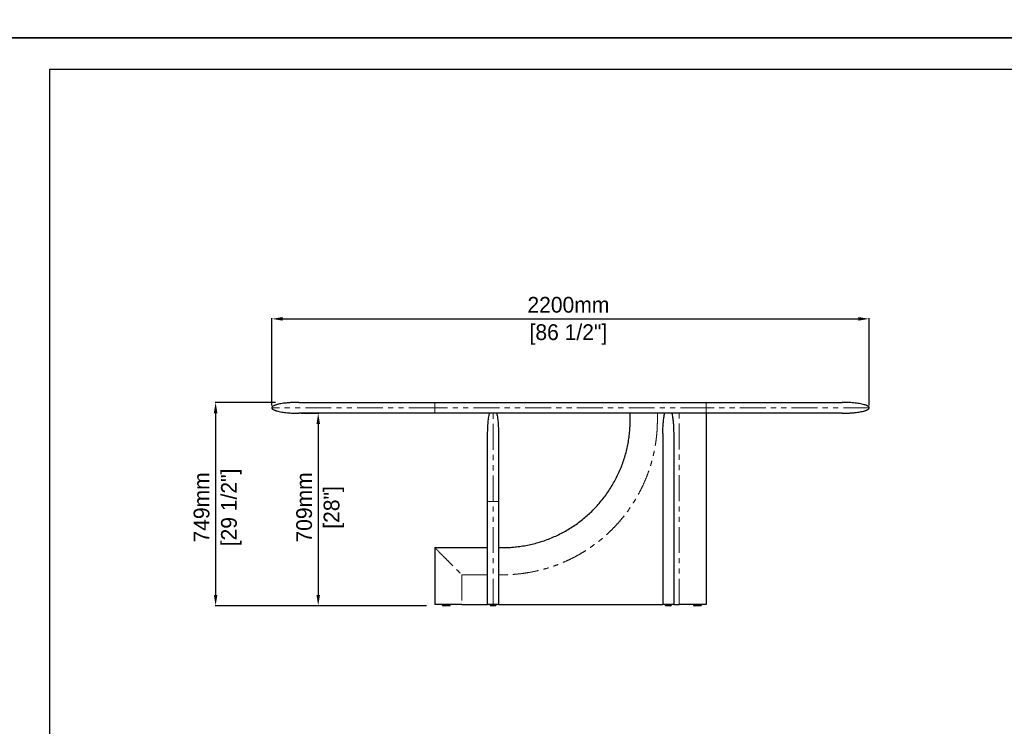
# Model space of a CAD drawing. Header units: millimetres. Extents: x -590 to 14136, y -480 to 15138.
# Tile 19 of 27: x 6885 to 10510, y 7396 to 9999. Entities that reach past the tile are written whole.
import ezdxf

# ---------------------------------------------------------------- set-up
doc = ezdxf.new("R2010")
doc.units = ezdxf.units.MM
doc.header["$LTSCALE"] = 15
doc.header["$PDSIZE"] = -1
doc.linetypes.add('SLD-Phantom', pattern=[12.7, 6.35, -1.27, 1.27, -1.27, 1.27, -1.27])
doc.linetypes.add('SLD-Solid', pattern=[0])
doc.layers.add('QUOTE', color=8, linetype='Continuous')
doc.styles.get("Standard").update_dxf_attribs({"font": 'GOTHIC.TTF'})
doc.dimstyles.new('Prodotti USA', dxfattribs={"dimtxt": 58, "dimasz": 40, "dimexe": 2, "dimexo": 8, "dimgap": 20, "dimtad": 1, "dimzin": 12, "dimtxsty": 'Standard', "dimcen": 2.5, "dimclrd": 252, "dimclre": 252, "dimclrt": 252, "dimadec": 0, "dimazin": 3, "dimtfac": 1, "dimtmove": 0, "dimatfit": 3, "dimfxl": 1, "dimarcsym": 0})

# ---------------------------------------------------------------- blocks, each defined once
blk = doc.blocks.new('*D53')
at = {"layer": 'Defpoints', "color": 0, "transparency": 16777216}
for p in [(10012.7, 8896.6), (7812.7, 8569), (10012.7, 8569)]:
    blk.add_point(p, dxfattribs=at)
at = {"layer": 'QUOTE', "color": 252, "lineweight": -2, "transparency": 16777216}
for p, q in [((7812.7, 8577), (7812.7, 8898.6)), ((7852.7, 8896.6), (9972.7, 8896.6)), ((10012.7, 8577), (10012.7, 8898.6))]:
    blk.add_line(p, q, dxfattribs=at)
at = {"layer": 'QUOTE', "color": 252, "transparency": 16777216}
for points in [[(7852.7, 8903.2), (7852.7, 8889.9), (7812.7, 8896.6)], [(9972.7, 8903.2), (9972.7, 8889.9), (10012.7, 8896.6)]]:
    blk.add_solid(points, dxfattribs=at)
at = {"layer": 'QUOTE', "color": 252, "lineweight": 5, "transparency": 16777216, "char_height": 58, "attachment_point": 2}
for s, insert in [('2200mm', (8905, 8977.5)), ('[86 1/2"]', (8905, 8876.6))]:
    blk.add_mtext(s, dxfattribs=dict(at, insert=insert))
blk = doc.blocks.new('*D54')
at = {"layer": 'Defpoints', "color": 0, "transparency": 16777216}
for p in [(7912.7, 8549), (7983.8, 7840), (8218.1, 7840)]:
    blk.add_point(p, dxfattribs=at)
at = {"layer": 'QUOTE', "color": 252, "lineweight": -2, "transparency": 16777216}
for p, q in [((7920.7, 8549), (7985.8, 8549)), ((7983.8, 8509), (7983.8, 7880)), ((8210.1, 7840), (7981.8, 7840))]:
    blk.add_line(p, q, dxfattribs=at)
at = {"layer": 'QUOTE', "color": 252, "transparency": 16777216}
for points in [[(7977.1, 8509), (7990.4, 8509), (7983.8, 8549)], [(7977.1, 7880), (7990.4, 7880), (7983.8, 7840)]]:
    blk.add_solid(points, dxfattribs=at)
at = {"layer": 'QUOTE', "color": 252, "lineweight": 5, "transparency": 16777216, "char_height": 58, "attachment_point": 2, "rotation": 90}
for s, insert in [('709mm', (7902.8, 8201.9)), ('[28"]', (8003.8, 8201.9))]:
    blk.add_mtext(s, dxfattribs=dict(at, insert=insert))
blk = doc.blocks.new('*D55')
at = {"layer": 'Defpoints', "color": 0, "transparency": 16777216}
for p in [(7834.6, 8589), (7605.9, 7840), (8390.7, 7840)]:
    blk.add_point(p, dxfattribs=at)
at = {"layer": 'QUOTE', "color": 252, "lineweight": -2, "transparency": 16777216}
for p, q in [((7826.6, 8589), (7603.9, 8589)), ((7605.9, 8549), (7605.9, 7880)), ((8382.7, 7840), (7603.9, 7840))]:
    blk.add_line(p, q, dxfattribs=at)
at = {"layer": 'QUOTE', "color": 252, "transparency": 16777216}
for points in [[(7599.3, 8549), (7612.6, 8549), (7605.9, 8589)], [(7599.3, 7880), (7612.6, 7880), (7605.9, 7840)]]:
    blk.add_solid(points, dxfattribs=at)
at = {"layer": 'QUOTE', "color": 252, "lineweight": 5, "transparency": 16777216, "char_height": 58, "attachment_point": 2, "rotation": 90}
for s, insert in [('[29 1/2"]', (7625.9, 8201.9)), ('749mm', (7525, 8201.9))]:
    blk.add_mtext(s, dxfattribs=dict(at, insert=insert))

msp = doc.modelspace()

# ---------------------------------------------------------------- linework, layer by layer
at = {"color": 7, "linetype": 'SLD-Solid', "lineweight": 25}
for p, q in [((8412.653, 8588.962), (9412.653, 8588.962)), ((9412.653, 8548.962), (8412.653, 8548.962)), ((9132.653, 8523.962), (9132.653, 8548.962)), ((9412.653, 8548.962), (9412.653, 7843.962)), ((9252.653, 8473.962), (9252.653, 7843.962)), ((9292.653, 8473.962), (9292.653, 7843.962)), ((8607.653, 7843.962), (8607.653, 8223.962)), ((8647.653, 8223.962), (8647.653, 7843.962)), ((8412.653, 8053.962), (8412.653, 7843.962)), ((8412.653, 8053.962), (8607.653, 8053.962)), ((8647.653, 8053.962), (8662.653, 8053.962)), ((8512.653, 7843.962), (8412.653, 7843.962)), ((8440.153, 7843.962), (8440.153, 7842.962)), ((8470.153, 7842.962), (8470.153, 7843.962)), ((8512.653, 7843.962), (8607.653, 7843.962)), ((8616.153, 7843.962), (8616.153, 7842.962)), ((8639.153, 7842.962), (8639.153, 7843.962)), ((8647.653, 7843.962), (9252.653, 7843.962)), ((9292.653, 7843.962), (9252.653, 7843.962)), ((9261.153, 7843.962), (9261.153, 7842.962)), ((9284.153, 7842.962), (9284.153, 7843.962)), ((9292.653, 7843.962), (9312.653, 7843.962)), ((9365.153, 7843.962), (9365.153, 7842.962)), ((9395.153, 7842.962), (9395.153, 7843.962))]:
    msp.add_line(p, q, dxfattribs=at)
at = {"color": 8, "linetype": 'SLD-Phantom', "lineweight": 18}
for p, q in [((9412.653, 8568.962), (8412.653, 8568.962)), ((9232.653, 8548.962), (9232.653, 8523.962)), ((9312.653, 7843.962), (9312.653, 8548.962)), ((8627.653, 7843.962), (8627.653, 8223.962)), ((8607.653, 7953.962), (8512.653, 7953.962)), ((8512.653, 7953.962), (8512.653, 7843.962)), ((8662.653, 7953.962), (8647.653, 7953.962))]:
    msp.add_line(p, q, dxfattribs=at)
msp.add_lwpolyline([(6996.074, 9816.951), (13910.585, 9816.951), (13910.585, 4859.754), (6996.074, 4859.754)], close=True)
at = {"color": 7, "linetype": 'SLD-Solid', "lineweight": 25}
for centre, start, end in [((8443.153, 7842.962), 179.981129, 270), ((8467.153, 7842.962), 269.999594, 0.028368), ((8619.153, 7842.962), 179.997765, 270.00001), ((8636.153, 7842.962), 270, 359.968199), ((9264.153, 7842.962), 179.997765, 270.00001), ((9281.153, 7842.962), 270, 359.968199), ((9368.153, 7842.962), 180.028248, 270.000406), ((9392.153, 7842.962), 270, 359.981129)]:
    msp.add_arc(centre, 3, start, end, dxfattribs=at)
for points, knots in [([(7912.653, 8588.962), (7911.384, 8588.96), (7909.172, 8588.955), (7906.322, 8588.924), (7904.145, 8588.891), (7902.298, 8588.856), (7900.458, 8588.814), (7898.566, 8588.764), (7895.426, 8588.669), (7890.947, 8588.497), (7884.641, 8588.178), (7877.537, 8587.713), (7869.593, 8587.044), (7860.834, 8586.112), (7851.485, 8584.848), (7841.933, 8583.184), (7834.327, 8581.463), (7828.735, 8579.871), (7824.993, 8578.624), (7821.65, 8577.299), (7818.565, 8575.805), (7816.211, 8574.335), (7814.53, 8572.879), (7813.527, 8571.688), (7812.802, 8570.378), (7812.702, 8569.428), (7812.653, 8568.962)], [0, 0, 0, 0, 0.036243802, 0.063186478, 0.081417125, 0.098430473, 0.1159523, 0.133979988, 0.15250321, 0.205697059, 0.26199736, 0.332853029, 0.409029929, 0.489702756, 0.584436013, 0.678464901, 0.766562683, 0.807047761, 0.844480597, 0.87920286, 0.909658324, 0.942341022, 0.958126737, 0.972955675, 0.986751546, 1, 1, 1, 1]), ([(7812.653, 8568.962), (7812.728, 8568.393), (7812.876, 8567.258), (7813.831, 8565.821), (7814.948, 8564.655), (7816.48, 8563.431), (7818.477, 8562.187), (7821.08, 8560.889), (7824.008, 8559.674), (7827.292, 8558.516), (7832.538, 8556.923), (7839.943, 8555.144), (7849.505, 8553.386), (7859.757, 8551.929), (7870.189, 8550.805), (7880.342, 8549.998), (7888.633, 8549.528), (7895.198, 8549.26), (7899.359, 8549.135), (7902.578, 8549.062), (7905.248, 8549.015), (7908.679, 8548.972), (7911.24, 8548.966), (7912.653, 8548.962)], [0, 0, 0, 0, 0.01620884, 0.03229152, 0.0480633, 0.06238512, 0.08812671, 0.115132, 0.14538031, 0.17862845, 0.214557, 0.30196863, 0.39598096, 0.4921723, 0.59770246, 0.69565143, 0.78306749, 0.83489477, 0.88334941, 0.90197589, 0.92685253, 0.95963587, 1, 1, 1, 1]), ([(7912.653, 8588.962), (7912.654, 8588.962), (7912.656, 8588.962), (7912.67, 8588.962), (7912.692, 8588.962), (7912.724, 8588.962), (7912.765, 8588.962), (7912.815, 8588.962), (7912.874, 8588.962), (7912.942, 8588.962), (7913.019, 8588.962), (7913.105, 8588.962), (7913.201, 8588.962), (7913.305, 8588.962), (7913.419, 8588.962), (7913.541, 8588.962), (7913.673, 8588.962), (7913.814, 8588.962), (7913.964, 8588.962), (7914.122, 8588.962), (7914.29, 8588.962), (7914.468, 8588.962), (7914.654, 8588.962), (7914.849, 8588.962), (7915.053, 8588.962), (7915.267, 8588.962), (7915.489, 8588.962), (7915.721, 8588.962), (7915.961, 8588.962), (7916.211, 8588.962), (7916.47, 8588.962), (7916.738, 8588.962), (7917.015, 8588.962), (7917.301, 8588.962), (7917.596, 8588.962), (7917.9, 8588.962), (7918.213, 8588.962), (7918.536, 8588.962), (7918.867, 8588.962), (7919.208, 8588.962), (7919.557, 8588.962), (7919.916, 8588.962), (7920.284, 8588.962), (7920.661, 8588.962), (7921.047, 8588.962), (7921.442, 8588.962), (7921.846, 8588.962), (7923.702, 8588.962), (7927.441, 8588.962), (7933.984, 8588.962), (7941.685, 8588.962), (7950.529, 8588.962), (7960.478, 8588.962), (7971.509, 8588.962), (7983.608, 8588.962), (7998.21, 8588.962), (8015.688, 8588.962), (8036.46, 8588.962), (8058.849, 8588.962), (8082.74, 8588.962), (8108.051, 8588.962), (8132.455, 8588.962), (8155.505, 8588.962), (8176.856, 8588.962), (8198.779, 8588.962), (8221.235, 8588.962), (8244.148, 8588.962), (8267.45, 8588.962), (8291.103, 8588.962), (8308.531, 8588.962), (8319.498, 8588.962), (8323.895, 8588.962), (8328.296, 8588.962), (8332.7, 8588.962), (8337.109, 8588.962), (8341.522, 8588.962), (8345.938, 8588.962), (8350.358, 8588.962), (8354.783, 8588.962), (8359.211, 8588.962), (8363.643, 8588.962), (8368.079, 8588.962), (8372.519, 8588.962), (8376.963, 8588.962), (8381.41, 8588.962), (8385.862, 8588.962), (8390.318, 8588.962), (8394.777, 8588.962), (8399.241, 8588.962), (8403.708, 8588.962), (8408.179, 8588.962), (8411.161, 8588.962), (8412.653, 8588.962)], [0, 0, 0, 0, 0.00272575, 0.00545042, 0.00817405, 0.0108967, 0.0136184, 0.01633921, 0.01905919, 0.02177837, 0.02449682, 0.02721457, 0.02993168, 0.03264819, 0.03536417, 0.03807965, 0.04079468, 0.04350933, 0.04622362, 0.04893763, 0.05165138, 0.05436495, 0.05707836, 0.05979168, 0.06250496, 0.06521823, 0.06793157, 0.070645, 0.07335859, 0.07607238, 0.07878642, 0.08150077, 0.08421546, 0.08693056, 0.08964611, 0.09236216, 0.09507876, 0.09779596, 0.10051381, 0.10323235, 0.10595165, 0.10867174, 0.11139269, 0.11411452, 0.11683731, 0.11956109, 0.12228591, 0.12501183, 0.15629873, 0.18751055, 0.21872286, 0.25001119, 0.28129809, 0.31250992, 0.34372222, 0.37501056, 0.41670277, 0.45830625, 0.50000016, 0.54169237, 0.58329584, 0.62498976, 0.65627666, 0.68748848, 0.71870079, 0.74998912, 0.78127603, 0.81248785, 0.84370015, 0.87498849, 0.88068662, 0.88638024, 0.89206978, 0.8977557, 0.90343845, 0.90911848, 0.91479625, 0.92047221, 0.92614681, 0.93182051, 0.93749377, 0.94316703, 0.94884075, 0.9545154, 0.96019141, 0.96586925, 0.97154937, 0.97723222, 0.98291826, 0.98860794, 0.9943017, 1, 1, 1, 1]), ([(9412.653, 8588.962), (9413.367, 8588.962), (9414.793, 8588.962), (9416.933, 8588.962), (9419.072, 8588.962), (9421.21, 8588.962), (9423.347, 8588.962), (9425.483, 8588.962), (9427.619, 8588.962), (9429.753, 8588.962), (9431.886, 8588.962), (9434.019, 8588.962), (9436.151, 8588.962), (9438.282, 8588.962), (9440.412, 8588.962), (9442.541, 8588.962), (9444.669, 8588.962), (9446.796, 8588.962), (9448.922, 8588.962), (9451.048, 8588.962), (9453.173, 8588.962), (9455.296, 8588.962), (9457.419, 8588.962), (9459.541, 8588.962), (9461.662, 8588.962), (9463.782, 8588.962), (9465.901, 8588.962), (9468.02, 8588.962), (9470.137, 8588.962), (9472.254, 8588.962), (9474.369, 8588.962), (9476.484, 8588.962), (9478.598, 8588.962), (9480.711, 8588.962), (9482.823, 8588.962), (9484.934, 8588.962), (9487.044, 8588.962), (9489.154, 8588.962), (9491.262, 8588.962), (9493.37, 8588.962), (9495.477, 8588.962), (9497.583, 8588.962), (9499.687, 8588.962), (9501.792, 8588.962), (9503.895, 8588.962), (9505.997, 8588.962), (9508.098, 8588.962), (9517.534, 8588.962), (9534.202, 8588.962), (9557.855, 8588.962), (9581.157, 8588.962), (9604.071, 8588.962), (9626.527, 8588.962), (9648.449, 8588.962), (9669.801, 8588.962), (9692.85, 8588.962), (9717.255, 8588.962), (9742.565, 8588.962), (9766.457, 8588.962), (9788.846, 8588.962), (9809.617, 8588.962), (9827.096, 8588.962), (9841.698, 8588.962), (9853.796, 8588.962), (9864.828, 8588.962), (9874.777, 8588.962), (9883.621, 8588.962), (9891.321, 8588.962), (9897.864, 8588.962), (9901.774, 8588.962), (9903.905, 8588.962), (9904.719, 8588.962), (9905.494, 8588.962), (9906.228, 8588.962), (9906.923, 8588.962), (9907.578, 8588.962), (9908.193, 8588.962), (9908.769, 8588.962), (9909.305, 8588.962), (9909.801, 8588.962), (9910.258, 8588.962), (9910.675, 8588.962), (9911.052, 8588.962), (9911.389, 8588.962), (9911.687, 8588.962), (9911.945, 8588.962), (9912.163, 8588.962), (9912.342, 8588.962), (9912.481, 8588.962), (9912.58, 8588.962), (9912.642, 8588.962), (9912.649, 8588.962), (9912.653, 8588.962)], [0, 0, 0, 0, 0.00272579, 0.0054505, 0.00817417, 0.01089685, 0.01361858, 0.01633943, 0.01905943, 0.02177865, 0.02449712, 0.02721489, 0.02993202, 0.03264856, 0.03536455, 0.03808005, 0.0407951, 0.04350976, 0.04622407, 0.04893808, 0.05165184, 0.05436541, 0.05707883, 0.05979216, 0.06250543, 0.06521871, 0.06793204, 0.07064547, 0.07335905, 0.07607283, 0.07878686, 0.0815012, 0.08421588, 0.08693096, 0.08964649, 0.09236252, 0.0950791, 0.09779628, 0.1005141, 0.10323263, 0.10595189, 0.10867196, 0.11139287, 0.11411467, 0.11683742, 0.11956116, 0.12228595, 0.12501182, 0.15629872, 0.18751055, 0.21872285, 0.25001119, 0.28129809, 0.31250992, 0.34372222, 0.37501056, 0.41670277, 0.45830624, 0.50000016, 0.54169237, 0.58329584, 0.62498976, 0.65627666, 0.68748849, 0.71870079, 0.74998913, 0.78127603, 0.81248785, 0.84370016, 0.87498849, 0.88068655, 0.88638008, 0.89206956, 0.89775542, 0.90343812, 0.9091181, 0.91479584, 0.92047177, 0.92614635, 0.93182004, 0.93749329, 0.94316656, 0.94884029, 0.95451496, 0.960191, 0.96586887, 0.97154904, 0.97723194, 0.98291804, 0.98860778, 0.99430162, 1, 1, 1, 1]), ([(10012.653, 8568.962), (10012.579, 8569.532), (10012.43, 8570.667), (10011.475, 8572.104), (10010.358, 8573.27), (10008.826, 8574.494), (10006.829, 8575.738), (10004.226, 8577.036), (10001.298, 8578.251), (9998.014, 8579.409), (9992.768, 8581.002), (9985.363, 8582.781), (9975.801, 8584.539), (9965.549, 8585.995), (9955.117, 8587.12), (9944.964, 8587.927), (9936.673, 8588.397), (9930.108, 8588.665), (9925.947, 8588.789), (9922.728, 8588.863), (9920.058, 8588.91), (9916.627, 8588.953), (9914.066, 8588.959), (9912.653, 8588.962)], [0, 0, 0, 0, 0.01620884, 0.03229152, 0.0480633, 0.06238512, 0.08812671, 0.115132, 0.14538031, 0.17862845, 0.214557, 0.30196863, 0.39598096, 0.4921723, 0.59770246, 0.69565143, 0.78306749, 0.83489477, 0.88334941, 0.90197589, 0.92685253, 0.95963587, 1, 1, 1, 1]), ([(9912.653, 8548.962), (9913.922, 8548.965), (9916.134, 8548.97), (9918.984, 8549.001), (9921.161, 8549.034), (9923.008, 8549.069), (9924.848, 8549.111), (9926.74, 8549.161), (9929.88, 8549.256), (9934.359, 8549.427), (9940.665, 8549.746), (9947.769, 8550.212), (9955.713, 8550.881), (9964.472, 8551.813), (9973.821, 8553.077), (9983.373, 8554.741), (9990.979, 8556.462), (9996.571, 8558.054), (10000.313, 8559.301), (10003.656, 8560.625), (10006.741, 8562.12), (10009.095, 8563.59), (10010.776, 8565.046), (10011.78, 8566.237), (10012.504, 8567.547), (10012.604, 8568.497), (10012.653, 8568.962)], [0, 0, 0, 0, 0.0362438, 0.06318648, 0.08141712, 0.09843047, 0.1159523, 0.13397999, 0.15250321, 0.20569706, 0.26199736, 0.33285303, 0.40902993, 0.48970276, 0.58443601, 0.6784649, 0.76656268, 0.80704776, 0.8444806, 0.87920286, 0.90965832, 0.94234102, 0.95812674, 0.97295568, 0.98675155, 1, 1, 1, 1]), ([(8412.653, 8548.962), (8411.939, 8548.962), (8410.513, 8548.962), (8408.373, 8548.962), (8406.234, 8548.962), (8404.096, 8548.962), (8401.959, 8548.962), (8399.823, 8548.962), (8397.687, 8548.962), (8395.553, 8548.962), (8393.42, 8548.962), (8391.287, 8548.962), (8389.155, 8548.962), (8387.024, 8548.962), (8384.894, 8548.962), (8382.765, 8548.962), (8380.637, 8548.962), (8378.51, 8548.962), (8376.384, 8548.962), (8374.258, 8548.962), (8372.134, 8548.962), (8370.01, 8548.962), (8367.887, 8548.962), (8365.765, 8548.962), (8363.644, 8548.962), (8361.524, 8548.962), (8359.405, 8548.962), (8357.286, 8548.962), (8355.169, 8548.962), (8353.052, 8548.962), (8350.937, 8548.962), (8348.822, 8548.962), (8346.708, 8548.962), (8344.595, 8548.962), (8342.483, 8548.962), (8340.372, 8548.962), (8338.262, 8548.962), (8336.152, 8548.962), (8334.044, 8548.962), (8331.936, 8548.962), (8329.829, 8548.962), (8327.724, 8548.962), (8325.619, 8548.962), (8323.515, 8548.962), (8321.411, 8548.962), (8319.309, 8548.962), (8317.208, 8548.962), (8307.772, 8548.962), (8291.104, 8548.962), (8267.451, 8548.962), (8244.149, 8548.962), (8221.235, 8548.962), (8198.779, 8548.962), (8176.858, 8548.962), (8155.505, 8548.962), (8132.456, 8548.962), (8108.052, 8548.962), (8082.741, 8548.962), (8058.849, 8548.962), (8036.46, 8548.962), (8015.689, 8548.962), (7998.21, 8548.962), (7983.609, 8548.962), (7971.51, 8548.962), (7960.478, 8548.962), (7950.529, 8548.962), (7941.685, 8548.962), (7933.985, 8548.962), (7927.442, 8548.962), (7923.532, 8548.962), (7921.401, 8548.962), (7920.587, 8548.962), (7919.812, 8548.962), (7919.078, 8548.962), (7918.383, 8548.962), (7917.728, 8548.962), (7917.113, 8548.962), (7916.537, 8548.962), (7916.001, 8548.962), (7915.505, 8548.962), (7915.048, 8548.962), (7914.631, 8548.962), (7914.254, 8548.962), (7913.917, 8548.962), (7913.619, 8548.962), (7913.361, 8548.962), (7913.143, 8548.962), (7912.964, 8548.962), (7912.825, 8548.962), (7912.726, 8548.962), (7912.664, 8548.962), (7912.657, 8548.962), (7912.653, 8548.962)], [0, 0, 0, 0, 0.00272579, 0.0054505, 0.00817417, 0.01089685, 0.01361858, 0.01633943, 0.01905943, 0.02177865, 0.02449712, 0.02721489, 0.02993202, 0.03264856, 0.03536455, 0.03808005, 0.0407951, 0.04350976, 0.04622407, 0.04893808, 0.05165184, 0.05436541, 0.05707883, 0.05979216, 0.06250543, 0.06521871, 0.06793204, 0.07064547, 0.07335905, 0.07607283, 0.07878686, 0.0815012, 0.08421588, 0.08693096, 0.08964649, 0.09236252, 0.0950791, 0.09779628, 0.1005141, 0.10323263, 0.10595189, 0.10867196, 0.11139287, 0.11411467, 0.11683742, 0.11956116, 0.12228595, 0.12501182, 0.15629872, 0.18751055, 0.21872285, 0.25001119, 0.28129809, 0.31250992, 0.34372222, 0.37501056, 0.41670277, 0.45830624, 0.50000016, 0.54169237, 0.58329584, 0.62498976, 0.65627666, 0.68748849, 0.71870079, 0.74998913, 0.78127603, 0.81248785, 0.84370016, 0.87498849, 0.88068655, 0.88638008, 0.89206956, 0.89775542, 0.90343812, 0.9091181, 0.91479584, 0.92047177, 0.92614635, 0.93182004, 0.93749329, 0.94316656, 0.94884029, 0.95451496, 0.960191, 0.96586887, 0.97154904, 0.97723194, 0.98291804, 0.98860778, 0.99430162, 1, 1, 1, 1]), ([(8607.653, 8473.962), (8607.673, 8477.393), (8607.715, 8484.346), (8608.057, 8494.852), (8608.625, 8505.443), (8609.451, 8515.914), (8610.526, 8526.042), (8611.851, 8535.602), (8613.165, 8543.184), (8614.113, 8547.534), (8614.424, 8548.962)], [0, 0, 0, 0, 0.13640609, 0.27650055, 0.41797058, 0.5581435, 0.69411975, 0.82295408, 0.94186817, 1, 1, 1, 1]), ([(8640.882, 8548.962), (8641.193, 8547.534), (8642.141, 8543.184), (8643.455, 8535.602), (8644.78, 8526.042), (8645.855, 8515.914), (8646.681, 8505.443), (8647.249, 8494.852), (8647.591, 8484.346), (8647.633, 8477.393), (8647.653, 8473.962)], [0, 0, 0, 0, 0.05813183, 0.17704592, 0.30588025, 0.4418565, 0.58202942, 0.72349945, 0.86359391, 1, 1, 1, 1]), ([(8662.653, 8053.962), (8670.343, 8054.072), (8685.724, 8054.29), (8708.739, 8056.054), (8731.644, 8058.86), (8754.382, 8062.809), (8776.899, 8067.865), (8799.141, 8074.022), (8821.054, 8081.26), (8842.587, 8089.564), (8863.684, 8098.918), (8884.297, 8109.295), (8904.378, 8120.669), (8923.876, 8133.014), (8942.743, 8146.304), (8960.936, 8160.503), (8978.412, 8175.576), (8995.127, 8191.488), (9011.039, 8208.204), (9026.112, 8225.679), (9040.311, 8243.872), (9053.601, 8262.739), (9065.946, 8282.238), (9077.321, 8302.318), (9087.698, 8322.931), (9097.051, 8344.029), (9105.355, 8365.561), (9112.593, 8387.474), (9118.75, 8409.716), (9123.807, 8432.233), (9127.755, 8454.972), (9130.562, 8477.876), (9132.325, 8500.891), (9132.544, 8516.272), (9132.653, 8523.962)], [0, 0, 0, 0, 0.03125018, 0.06250018, 0.09375009, 0.125, 0.15624998, 0.1875, 0.21875003, 0.25, 0.28124998, 0.3125, 0.34375002, 0.375, 0.40624998, 0.4375, 0.46875002, 0.5, 0.53124998, 0.5625, 0.59375002, 0.625, 0.65624998, 0.6875, 0.71875002, 0.75, 0.78124997, 0.8125, 0.84375002, 0.875, 0.90624991, 0.93749982, 0.96874982, 1, 1, 1, 1]), ([(9252.653, 8473.962), (9252.653, 8473.996), (9252.653, 8479.761), (9252.853, 8491.254), (9253.745, 8508.192), (9255.315, 8524.86), (9257.194, 8538.382), (9258.881, 8546.387), (9259.424, 8548.962)], [0, 0, 0, 0, 0.00132945, 0.22993381, 0.45838188, 0.67724938, 0.89614959, 1, 1, 1, 1]), ([(9285.882, 8548.962), (9286.425, 8546.387), (9288.112, 8538.382), (9289.991, 8524.86), (9291.561, 8508.192), (9292.453, 8491.254), (9292.653, 8479.761), (9292.653, 8473.996), (9292.653, 8473.962)], [0, 0, 0, 0, 0.10385041, 0.32275062, 0.54161812, 0.77006619, 0.99867055, 1, 1, 1, 1]), ([(9912.653, 8548.962), (9912.652, 8548.962), (9912.65, 8548.962), (9912.636, 8548.962), (9912.614, 8548.962), (9912.582, 8548.962), (9912.541, 8548.962), (9912.491, 8548.962), (9912.432, 8548.962), (9912.364, 8548.962), (9912.287, 8548.962), (9912.201, 8548.962), (9912.105, 8548.962), (9912.001, 8548.962), (9911.887, 8548.962), (9911.765, 8548.962), (9911.633, 8548.962), (9911.492, 8548.962), (9911.342, 8548.962), (9911.184, 8548.962), (9911.016, 8548.962), (9910.838, 8548.962), (9910.652, 8548.962), (9910.457, 8548.962), (9910.253, 8548.962), (9910.039, 8548.962), (9909.817, 8548.962), (9909.585, 8548.962), (9909.345, 8548.962), (9909.095, 8548.962), (9908.836, 8548.962), (9908.568, 8548.962), (9908.291, 8548.962), (9908.005, 8548.962), (9907.71, 8548.962), (9907.406, 8548.962), (9907.093, 8548.962), (9906.77, 8548.962), (9906.439, 8548.962), (9906.098, 8548.962), (9905.749, 8548.962), (9905.39, 8548.962), (9905.022, 8548.962), (9904.645, 8548.962), (9904.259, 8548.962), (9903.864, 8548.962), (9903.46, 8548.962), (9901.604, 8548.962), (9897.865, 8548.962), (9891.322, 8548.962), (9883.621, 8548.962), (9874.777, 8548.962), (9864.828, 8548.962), (9853.797, 8548.962), (9841.698, 8548.962), (9827.096, 8548.962), (9809.618, 8548.962), (9788.846, 8548.962), (9766.457, 8548.962), (9742.566, 8548.962), (9717.255, 8548.962), (9692.851, 8548.962), (9669.801, 8548.962), (9648.45, 8548.962), (9626.527, 8548.962), (9604.071, 8548.962), (9581.158, 8548.962), (9557.856, 8548.962), (9534.203, 8548.962), (9516.775, 8548.962), (9505.808, 8548.962), (9501.411, 8548.962), (9497.01, 8548.962), (9492.606, 8548.962), (9488.197, 8548.962), (9483.784, 8548.962), (9479.368, 8548.962), (9474.948, 8548.962), (9470.523, 8548.962), (9466.095, 8548.962), (9461.663, 8548.962), (9457.227, 8548.962), (9452.787, 8548.962), (9448.343, 8548.962), (9443.896, 8548.962), (9439.444, 8548.962), (9434.988, 8548.962), (9430.529, 8548.962), (9426.065, 8548.962), (9421.598, 8548.962), (9417.127, 8548.962), (9414.145, 8548.962), (9412.653, 8548.962)], [0, 0, 0, 0, 0.00272575, 0.00545042, 0.00817405, 0.0108967, 0.0136184, 0.01633921, 0.01905919, 0.02177837, 0.02449682, 0.02721457, 0.02993168, 0.03264819, 0.03536417, 0.03807965, 0.04079468, 0.04350933, 0.04622362, 0.04893763, 0.05165138, 0.05436495, 0.05707836, 0.05979168, 0.06250496, 0.06521823, 0.06793157, 0.070645, 0.07335859, 0.07607238, 0.07878642, 0.08150077, 0.08421546, 0.08693056, 0.08964611, 0.09236216, 0.09507876, 0.09779596, 0.10051381, 0.10323235, 0.10595165, 0.10867174, 0.11139269, 0.11411452, 0.11683731, 0.11956109, 0.12228591, 0.12501183, 0.15629873, 0.18751055, 0.21872286, 0.25001119, 0.28129809, 0.31250992, 0.34372222, 0.37501056, 0.41670277, 0.45830625, 0.50000016, 0.54169237, 0.58329584, 0.62498976, 0.65627666, 0.68748848, 0.71870079, 0.74998912, 0.78127603, 0.81248785, 0.84370015, 0.87498849, 0.88068662, 0.88638024, 0.89206978, 0.8977557, 0.90343845, 0.90911848, 0.91479625, 0.92047221, 0.92614681, 0.93182051, 0.93749377, 0.94316703, 0.94884075, 0.9545154, 0.96019141, 0.96586925, 0.97154937, 0.97723222, 0.98291826, 0.98860794, 0.9943017, 1, 1, 1, 1]), ([(8607.653, 8223.962), (8607.653, 8229.409), (8607.653, 8240.302), (8607.653, 8256.595), (8607.653, 8272.768), (8607.653, 8288.734), (8607.653, 8304.401), (8607.653, 8319.701), (8607.653, 8334.592), (8607.653, 8349.027), (8607.653, 8362.944), (8607.653, 8376.275), (8607.653, 8388.933), (8607.653, 8400.865), (8607.653, 8412.04), (8607.653, 8422.421), (8607.653, 8431.963), (8607.653, 8440.627), (8607.653, 8448.35), (8607.653, 8455.097), (8607.653, 8460.856), (8607.653, 8465.601), (8607.653, 8469.32), (8607.653, 8471.982), (8607.653, 8473.654), (8607.653, 8473.86), (8607.653, 8473.962)], [0, 0, 0, 0, 0.04161108, 0.08321987, 0.12500557, 0.16678511, 0.20839023, 0.2500001, 0.29160595, 0.33321287, 0.37500004, 0.41678386, 0.45839078, 0.49999999, 0.54160584, 0.58321276, 0.62499994, 0.66678376, 0.70839068, 0.74999988, 0.79160639, 0.83321151, 0.87499441, 0.91677845, 0.95838724, 1, 1, 1, 1]), ([(8647.653, 8473.962), (8647.653, 8473.86), (8647.653, 8473.654), (8647.653, 8471.982), (8647.653, 8469.32), (8647.653, 8465.601), (8647.653, 8460.856), (8647.653, 8455.097), (8647.653, 8448.351), (8647.653, 8440.628), (8647.653, 8431.964), (8647.653, 8422.421), (8647.653, 8412.041), (8647.653, 8400.865), (8647.653, 8388.934), (8647.653, 8376.275), (8647.653, 8362.945), (8647.653, 8349.027), (8647.653, 8334.592), (8647.653, 8319.702), (8647.653, 8304.402), (8647.653, 8288.735), (8647.653, 8272.769), (8647.653, 8256.595), (8647.653, 8240.303), (8647.653, 8229.409), (8647.653, 8223.962)], [0, 0, 0, 0, 0.04161108, 0.08321987, 0.12500557, 0.16678511, 0.20839023, 0.2500001, 0.29160595, 0.33321287, 0.37500004, 0.41678386, 0.45839078, 0.49999999, 0.54160584, 0.58321276, 0.62499994, 0.66678376, 0.70839068, 0.74999988, 0.79160639, 0.83321151, 0.87499441, 0.91677845, 0.95838724, 1, 1, 1, 1]), ([(8467.153, 7839.962), (8467.107, 7839.962), (8466.988, 7839.962), (8465.875, 7839.962), (8464.16, 7839.962), (8462.273, 7839.962), (8460.214, 7839.962), (8457.804, 7839.962), (8454.523, 7839.962), (8451.404, 7839.962), (8448.653, 7839.962), (8446.473, 7839.962), (8444.641, 7839.962), (8443.381, 7839.962), (8443.229, 7839.962), (8443.153, 7839.962)], [0, 0, 0, 0, 0.05055352, 0.1285051, 0.21043149, 0.27243711, 0.33451783, 0.41817344, 0.50188285, 0.63919789, 0.70627769, 0.77327393, 0.87032711, 0.93501547, 1, 1, 1, 1]), ([(8627.653, 7843.962), (8627.281, 7843.962), (8626.516, 7843.962), (8624.943, 7843.962), (8623.657, 7843.962), (8622.584, 7843.962), (8621.888, 7843.962), (8621.199, 7843.962), (8620.515, 7843.962), (8619.838, 7843.962), (8618.71, 7843.962), (8617.244, 7843.962), (8615.695, 7843.962), (8614.386, 7843.962), (8613.281, 7843.962), (8612.297, 7843.962), (8611.395, 7843.962), (8610.138, 7843.962), (8608.832, 7843.962), (8607.829, 7843.962), (8607.713, 7843.962), (8607.653, 7843.962)], [0, 0, 0, 0, 0.01059816, 0.02179452, 0.04819679, 0.05868106, 0.07011749, 0.08255763, 0.09604148, 0.11060046, 0.12625954, 0.17486451, 0.23113559, 0.2828736, 0.33240925, 0.38519767, 0.44127557, 0.50067356, 0.65869074, 0.82504148, 1, 1, 1, 1]), ([(8627.653, 7839.962), (8627.107, 7839.962), (8625.72, 7839.962), (8623.663, 7839.962), (8621.971, 7839.962), (8620.782, 7839.962), (8619.899, 7839.962), (8619.275, 7839.962), (8619.196, 7839.962), (8619.157, 7839.962)], [0, 0, 0, 0, 0.10106474, 0.25690266, 0.42068689, 0.54464624, 0.66875572, 0.83599694, 1, 1, 1, 1]), ([(8647.653, 7843.962), (8647.611, 7843.962), (8647.527, 7843.962), (8646.981, 7843.962), (8646.471, 7843.962), (8646.18, 7843.962), (8645.857, 7843.962), (8645.502, 7843.962), (8645.116, 7843.962), (8644.671, 7843.962), (8644.163, 7843.962), (8643.584, 7843.962), (8642.969, 7843.962), (8642.316, 7843.962), (8641.627, 7843.962), (8640.9, 7843.962), (8640.061, 7843.962), (8639.097, 7843.962), (8638.23, 7843.962), (8637.626, 7843.962), (8637.322, 7843.962), (8637.015, 7843.962), (8636.705, 7843.962), (8636.391, 7843.962), (8635.589, 7843.962), (8634.291, 7843.962), (8632.252, 7843.962), (8630.346, 7843.962), (8628.783, 7843.962), (8628.023, 7843.962), (8627.653, 7843.962)], [0, 0, 0, 0, 0.147706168, 0.289296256, 0.325389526, 0.361077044, 0.396361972, 0.431247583, 0.465737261, 0.499834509, 0.53998456, 0.578639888, 0.615808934, 0.651501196, 0.685727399, 0.718499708, 0.749831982, 0.789114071, 0.825055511, 0.833924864, 0.84257066, 0.850994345, 0.85919748, 0.86718176, 0.874949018, 0.918172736, 0.952154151, 0.978343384, 0.989465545, 1, 1, 1, 1]), ([(8636.152, 7839.962), (8636.109, 7839.962), (8636.025, 7839.962), (8635.444, 7839.962), (8634.38, 7839.962), (8632.691, 7839.962), (8630.454, 7839.962), (8628.75, 7839.962), (8627.87, 7839.962), (8627.653, 7839.962)], [0, 0, 0, 0, 0.15286299, 0.30283509, 0.45265325, 0.6732633, 0.83494502, 0.95926833, 1, 1, 1, 1]), ([(9272.653, 7839.962), (9272.107, 7839.962), (9270.72, 7839.962), (9268.663, 7839.962), (9266.971, 7839.962), (9265.782, 7839.962), (9264.899, 7839.962), (9264.275, 7839.962), (9264.196, 7839.962), (9264.157, 7839.962)], [0, 0, 0, 0, 0.10106474, 0.25690266, 0.42068689, 0.54464624, 0.66875572, 0.83599694, 1, 1, 1, 1]), ([(9281.152, 7839.962), (9281.109, 7839.962), (9281.025, 7839.962), (9280.444, 7839.962), (9279.38, 7839.962), (9277.691, 7839.962), (9275.454, 7839.962), (9273.75, 7839.962), (9272.87, 7839.962), (9272.653, 7839.962)], [0, 0, 0, 0, 0.15286299, 0.30283509, 0.45265325, 0.6732633, 0.83494502, 0.95926833, 1, 1, 1, 1]), ([(9412.653, 7843.962), (9412.624, 7843.962), (9412.563, 7843.962), (9411.883, 7843.962), (9410.745, 7843.962), (9409.438, 7843.962), (9408.455, 7843.962), (9407.343, 7843.962), (9406.1, 7843.962), (9404.728, 7843.962), (9402.208, 7843.962), (9398.245, 7843.962), (9392.982, 7843.962), (9387.622, 7843.962), (9382.342, 7843.962), (9376.883, 7843.962), (9371.061, 7843.962), (9361.568, 7843.962), (9348.19, 7843.962), (9330.73, 7843.962), (9318.779, 7843.962), (9312.653, 7843.962)], [0, 0, 0, 0, 0.01059816, 0.02179452, 0.04819679, 0.05868106, 0.07011749, 0.08255763, 0.09604148, 0.11060046, 0.12625954, 0.17486451, 0.23113559, 0.2828736, 0.33240925, 0.38519767, 0.44127557, 0.50067356, 0.65869074, 0.82504148, 1, 1, 1, 1]), ([(9392.153, 7839.962), (9392.148, 7839.962), (9392.125, 7839.962), (9391.658, 7839.962), (9390.157, 7839.962), (9387.861, 7839.962), (9385.159, 7839.962), (9382.547, 7839.962), (9379.988, 7839.962), (9377.56, 7839.962), (9375.204, 7839.962), (9372.636, 7839.962), (9370.289, 7839.962), (9368.702, 7839.962), (9368.191, 7839.962), (9368.161, 7839.962), (9368.153, 7839.962)], [0, 0, 0, 0, 0.01562482, 0.07948928, 0.15719717, 0.25754584, 0.34341013, 0.42941531, 0.50507333, 0.5807293, 0.65495449, 0.72910349, 0.83828929, 0.91830989, 0.97984081, 1, 1, 1, 1])]:
    msp.add_open_spline(points, degree=3, knots=knots, dxfattribs=at)
at = {"color": 8, "linetype": 'SLD-Phantom', "lineweight": 18}
for points, knots in [([(8412.653, 8568.962), (8373.383, 8568.962), (8334.114, 8568.962), (8257.083, 8568.962), (8219.324, 8568.962), (8146.762, 8568.962), (8111.963, 8568.962), (8046.659, 8568.962), (8016.157, 8568.962), (7960.621, 8568.962), (7935.588, 8568.962), (7891.954, 8568.962), (7873.353, 8568.962), (7843.297, 8568.962), (7831.843, 8568.962), (7816.521, 8568.962), (7812.653, 8568.962), (7812.653, 8568.962)], [0, 0, 0, 0, 0.125, 0.125, 0.25, 0.25, 0.375, 0.375, 0.5, 0.5, 0.625, 0.625, 0.75, 0.75, 0.875, 0.875, 1, 1, 1, 1]), ([(8412.653, 8588.962), (8412.653, 8588.962), (8412.653, 8588.858), (8412.653, 8588.399), (8412.653, 8588.046), (8412.653, 8587.071), (8412.653, 8586.45), (8412.653, 8584.955), (8412.653, 8584.081), (8412.653, 8582.616), (8412.653, 8582.103), (8412.653, 8581.034), (8412.653, 8580.478), (8412.653, 8579.335), (8412.653, 8578.747), (8412.653, 8577.55), (8412.653, 8576.94), (8412.653, 8575.709), (8412.653, 8575.088), (8412.653, 8573.844), (8412.653, 8573.221), (8412.653, 8571.364), (8412.653, 8570.141), (8412.653, 8568.962)], [0, 0, 0, 0, 0.125, 0.125, 0.25, 0.25, 0.375, 0.375, 0.5, 0.5, 0.5625, 0.5625, 0.625, 0.625, 0.6875, 0.6875, 0.75, 0.75, 0.8125, 0.8125, 0.875, 0.875, 1, 1, 1, 1]), ([(8412.653, 8568.962), (8412.653, 8567.784), (8412.653, 8566.561), (8412.653, 8564.704), (8412.653, 8564.081), (8412.653, 8562.837), (8412.653, 8562.216), (8412.653, 8560.985), (8412.653, 8560.375), (8412.653, 8559.178), (8412.653, 8558.59), (8412.653, 8557.447), (8412.653, 8556.891), (8412.653, 8555.822), (8412.653, 8555.308), (8412.653, 8553.844), (8412.653, 8552.97), (8412.653, 8551.475), (8412.653, 8550.854), (8412.653, 8549.879), (8412.653, 8549.525), (8412.653, 8549.067), (8412.653, 8548.962), (8412.653, 8548.962)], [0, 0, 0, 0, 0.125, 0.125, 0.1875, 0.1875, 0.25, 0.25, 0.3125, 0.3125, 0.375, 0.375, 0.4375, 0.4375, 0.5, 0.5, 0.625, 0.625, 0.75, 0.75, 0.875, 0.875, 1, 1, 1, 1]), ([(9412.653, 8588.962), (9412.653, 8588.962), (9412.653, 8588.858), (9412.653, 8588.399), (9412.653, 8588.046), (9412.653, 8587.071), (9412.653, 8586.45), (9412.653, 8584.955), (9412.653, 8584.081), (9412.653, 8582.616), (9412.653, 8582.103), (9412.653, 8581.034), (9412.653, 8580.478), (9412.653, 8579.335), (9412.653, 8578.747), (9412.653, 8577.55), (9412.653, 8576.94), (9412.653, 8575.709), (9412.653, 8575.088), (9412.653, 8573.844), (9412.653, 8573.221), (9412.653, 8571.364), (9412.653, 8570.141), (9412.653, 8568.962)], [0, 0, 0, 0, 0.125, 0.125, 0.25, 0.25, 0.375, 0.375, 0.5, 0.5, 0.5625, 0.5625, 0.625, 0.625, 0.6875, 0.6875, 0.75, 0.75, 0.8125, 0.8125, 0.875, 0.875, 1, 1, 1, 1]), ([(10012.653, 8568.962), (10012.653, 8568.962), (10008.785, 8568.962), (9993.463, 8568.962), (9982.009, 8568.962), (9951.953, 8568.962), (9933.352, 8568.962), (9889.718, 8568.962), (9864.685, 8568.962), (9809.149, 8568.962), (9778.647, 8568.962), (9713.343, 8568.962), (9678.544, 8568.962), (9605.982, 8568.962), (9568.223, 8568.962), (9491.192, 8568.962), (9451.923, 8568.962), (9412.653, 8568.962)], [0, 0, 0, 0, 0.125, 0.125, 0.25, 0.25, 0.375, 0.375, 0.5, 0.5, 0.625, 0.625, 0.75, 0.75, 0.875, 0.875, 1, 1, 1, 1]), ([(9412.653, 8568.962), (9412.653, 8567.784), (9412.653, 8566.561), (9412.653, 8564.704), (9412.653, 8564.081), (9412.653, 8562.837), (9412.653, 8562.216), (9412.653, 8560.985), (9412.653, 8560.375), (9412.653, 8559.178), (9412.653, 8558.59), (9412.653, 8557.447), (9412.653, 8556.891), (9412.653, 8555.822), (9412.653, 8555.308), (9412.653, 8553.844), (9412.653, 8552.97), (9412.653, 8551.475), (9412.653, 8550.854), (9412.653, 8549.879), (9412.653, 8549.525), (9412.653, 8549.067), (9412.653, 8548.962), (9412.653, 8548.962)], [0, 0, 0, 0, 0.125, 0.125, 0.1875, 0.1875, 0.25, 0.25, 0.3125, 0.3125, 0.375, 0.375, 0.4375, 0.4375, 0.5, 0.5, 0.625, 0.625, 0.75, 0.75, 0.875, 0.875, 1, 1, 1, 1]), ([(8627.653, 8223.962), (8627.653, 8230.508), (8627.653, 8243.599), (8627.653, 8263.171), (8627.653, 8282.62), (8627.653, 8301.884), (8627.653, 8320.904), (8627.653, 8339.62), (8627.653, 8357.973), (8627.653, 8375.899), (8627.653, 8393.345), (8627.653, 8410.259), (8627.653, 8426.591), (8627.653, 8442.29), (8627.653, 8457.303), (8627.653, 8471.581), (8627.653, 8485.07), (8627.653, 8497.735), (8627.653, 8509.541), (8627.653, 8520.453), (8627.653, 8530.44), (8627.653, 8539.458), (8627.653, 8545.422), (8627.653, 8548.418), (8627.653, 8548.962)], [0, 0, 0, 0, 0.04712703, 0.09424974, 0.14137077, 0.18849069, 0.23560938, 0.28272735, 0.32984717, 0.37696796, 0.42408825, 0.47120962, 0.51833159, 0.56545296, 0.61257325, 0.65969404, 0.70681483, 0.75393511, 0.80105649, 0.84817846, 0.89529983, 0.94242012, 0.98954091, 1, 1, 1, 1]), ([(9232.653, 8523.962), (9232.548, 8515.594), (9232.337, 8498.878), (9230.626, 8473.865), (9227.892, 8448.961), (9224.036, 8424.176), (9219.133, 8399.718), (9213.21, 8375.654), (9206.3, 8352.037), (9198.368, 8328.73), (9189.373, 8305.627), (9179.328, 8282.798), (9168.232, 8260.32), (9156.16, 8238.364), (9143.118, 8216.939), (9129.227, 8196.22), (9114.546, 8176.254), (9099.124, 8157.08), (9082.877, 8138.582), (9065.725, 8120.68), (9047.709, 8103.432), (9028.856, 8086.912), (9009.301, 8071.247), (8989.052, 8056.444), (8968.29, 8042.618), (8947.086, 8029.79), (8925.5, 8017.977), (8903.41, 8007.105), (8880.714, 7997.128), (8857.468, 7988.089), (8833.728, 7980.041), (8809.667, 7973.052), (8785.295, 7967.124), (8760.822, 7962.297), (8736.322, 7958.555), (8711.859, 7955.918), (8687.291, 7954.267), (8670.872, 7954.064), (8662.653, 7953.962)], [0, 0, 0, 0, 0.02803833, 0.05600988, 0.08396896, 0.11196998, 0.14003179, 0.16752805, 0.19498716, 0.22246066, 0.24999999, 0.27803804, 0.30600946, 0.33396859, 0.36196982, 0.39003179, 0.41752805, 0.44498716, 0.47246066, 0.49999999, 0.52803804, 0.55600946, 0.58396859, 0.61196982, 0.64003179, 0.66752805, 0.69498716, 0.72246066, 0.74999999, 0.77803804, 0.80600946, 0.83396859, 0.86196982, 0.89003197, 0.91752843, 0.94498758, 0.97246095, 1, 1, 1, 1]), ([(8607.653, 8223.962), (8607.673, 8223.962), (8607.715, 8223.962), (8608.057, 8223.962), (8608.626, 8223.962), (8609.45, 8223.962), (8610.527, 8223.962), (8611.847, 8223.962), (8613.333, 8223.962), (8614.931, 8223.962), (8616.568, 8223.962), (8618.298, 8223.962), (8620.092, 8223.962), (8621.926, 8223.962), (8623.777, 8223.962), (8625.437, 8223.962), (8626.735, 8223.962), (8627.353, 8223.962), (8627.653, 8223.962)], [0, 0, 0, 0, 0.09798478, 0.19861904, 0.30024141, 0.40093203, 0.49860806, 0.59115381, 0.67657354, 0.74411178, 0.80398312, 0.85560931, 0.89877697, 0.93369395, 0.9610815, 0.98235956, 0.99145767, 1, 1, 1, 1]), ([(8627.653, 8223.962), (8627.953, 8223.962), (8628.571, 8223.962), (8629.869, 8223.962), (8631.529, 8223.962), (8633.38, 8223.962), (8635.214, 8223.962), (8637.008, 8223.962), (8638.738, 8223.962), (8640.375, 8223.962), (8641.973, 8223.962), (8643.459, 8223.962), (8644.779, 8223.962), (8645.856, 8223.962), (8646.68, 8223.962), (8647.249, 8223.962), (8647.591, 8223.962), (8647.633, 8223.962), (8647.653, 8223.962)], [0, 0, 0, 0, 0.008542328, 0.017640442, 0.038918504, 0.066306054, 0.101223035, 0.144390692, 0.196016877, 0.255888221, 0.323426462, 0.408846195, 0.501391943, 0.599067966, 0.699758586, 0.801380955, 0.902015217, 1, 1, 1, 1]), ([(8412.653, 8053.962), (8412.689, 8053.927), (8412.769, 8053.847), (8413.521, 8053.095), (8415.201, 8051.414), (8417.876, 8048.739), (8421.334, 8045.282), (8425.103, 8041.512), (8430.455, 8036.161), (8437.218, 8029.398), (8448.092, 8018.523), (8461.754, 8004.862), (8478.424, 7988.192), (8495.361, 7971.254), (8506.855, 7959.761), (8512.62, 7953.996), (8512.653, 7953.962)], [0, 0, 0, 0, 0.0080173, 0.01806373, 0.03694745, 0.07010855, 0.10401718, 0.14405637, 0.18420452, 0.26427119, 0.34449375, 0.50461262, 0.66470755, 0.83181039, 0.99902755, 1, 1, 1, 1]), ([(8440.153, 7842.962), (8440.153, 7842.962), (8440.108, 7842.962), (8440.548, 7842.962), (8441.858, 7842.962), (8443.44, 7842.962), (8445.193, 7842.962), (8447.348, 7842.962), (8449.834, 7842.962), (8452.44, 7842.962), (8455.256, 7842.962), (8458.291, 7842.962), (8461.177, 7842.962), (8463.699, 7842.962), (8466.19, 7842.962), (8468.455, 7842.962), (8469.926, 7842.962), (8470.085, 7842.962), (8470.153, 7842.962)], [0, 0, 0, 0, 0.00001795, 0.07530717, 0.14611654, 0.19481179, 0.24487495, 0.30761294, 0.37211314, 0.43473354, 0.49858481, 0.57452878, 0.65267459, 0.71135778, 0.77146851, 0.86357399, 0.94115023, 1, 1, 1, 1]), ([(8616.158, 7842.962), (8616.203, 7842.962), (8616.296, 7842.962), (8617.044, 7842.962), (8618.128, 7842.962), (8619.703, 7842.962), (8622.018, 7842.962), (8624.93, 7842.962), (8626.832, 7842.962), (8627.653, 7842.962)], [0, 0, 0, 0, 0.14880612, 0.30514392, 0.42254498, 0.54280195, 0.72706736, 0.88226568, 1, 1, 1, 1]), ([(8627.653, 7842.962), (8627.982, 7842.962), (8629.29, 7842.962), (8631.735, 7842.962), (8634.16, 7842.962), (8635.945, 7842.962), (8637.253, 7842.962), (8638.31, 7842.962), (8638.948, 7842.962), (8639.213, 7842.962), (8639.142, 7842.962), (8639.137, 7842.962)], [0, 0, 0, 0, 0.04724107, 0.18806566, 0.35893236, 0.4655358, 0.57511436, 0.71166535, 0.85209032, 0.98908139, 1, 1, 1, 1]), ([(9261.158, 7842.962), (9261.203, 7842.962), (9261.296, 7842.962), (9262.044, 7842.962), (9263.128, 7842.962), (9264.703, 7842.962), (9267.018, 7842.962), (9269.93, 7842.962), (9271.832, 7842.962), (9272.653, 7842.962)], [0, 0, 0, 0, 0.14880612, 0.30514392, 0.42254498, 0.54280195, 0.72706736, 0.88226568, 1, 1, 1, 1]), ([(9272.653, 7842.962), (9272.982, 7842.962), (9274.29, 7842.962), (9276.735, 7842.962), (9279.16, 7842.962), (9280.945, 7842.962), (9282.253, 7842.962), (9283.31, 7842.962), (9283.948, 7842.962), (9284.213, 7842.962), (9284.142, 7842.962), (9284.137, 7842.962)], [0, 0, 0, 0, 0.04724107, 0.18806566, 0.35893236, 0.4655358, 0.57511436, 0.71166535, 0.85209032, 0.98908139, 1, 1, 1, 1]), ([(9365.153, 7842.962), (9365.164, 7842.962), (9365.209, 7842.962), (9365.932, 7842.962), (9367.628, 7842.962), (9369.658, 7842.962), (9371.743, 7842.962), (9374.233, 7842.962), (9377.044, 7842.962), (9379.947, 7842.962), (9382.976, 7842.962), (9386.119, 7842.962), (9388.815, 7842.962), (9390.92, 7842.962), (9392.807, 7842.962), (9394.452, 7842.962), (9395.112, 7842.962), (9395.146, 7842.962), (9395.153, 7842.962)], [0, 0, 0, 0, 0.0236241, 0.094047, 0.17949323, 0.23280298, 0.28760052, 0.3558863, 0.42610936, 0.49461522, 0.56466047, 0.64355117, 0.72528746, 0.774669, 0.82517141, 0.90842454, 0.98169797, 1, 1, 1, 1])]:
    msp.add_open_spline(points, degree=3, knots=knots, dxfattribs=at)
at = {"layer": 'Defpoints'}
for points in [[(14135.617, 9931.603), (14135.617, 15137.519), (6772.964, 15137.519), (6772.964, 9931.603)], [(14135.617, 4725.687), (14135.617, 9931.603), (6772.964, 9931.603), (6772.964, 4725.687)]]:
    msp.add_lwpolyline(points, close=True, dxfattribs=at)

# ---------------------------------------------------------------- dimensions: what is measured, and where the dimension line sits
at = {"layer": 'QUOTE', "lineweight": 5}
dim = msp.add_linear_dim(base=(10012.653, 8896.57), p1=(7812.653, 8568.962), p2=(10012.653, 8568.962), dimstyle='Prodotti USA', override={"dimpost": 'mm\\X'}, dxfattribs=at)
dim.commit()
dim.dimension.update_dxf_attribs({"geometry": '*D53', "text_midpoint": (8905.05, 8896.57), "dimtype": 160})
for base, p1, p2, picture, middle in [((7605.934, 7839.962), (7834.566, 8588.962), (8390.653, 7839.962), '*D55', (7605.934, 8201.943)), ((7983.763, 7839.962), (7912.653, 8548.962), (8218.06, 7839.962), '*D54', (7983.763, 8201.943))]:
    dim = msp.add_linear_dim(base=base, p1=p1, p2=p2, angle=90, dimstyle='Prodotti USA', override={"dimpost": 'mm\\X'}, dxfattribs=at)
    dim.commit()
    dim.dimension.update_dxf_attribs({"geometry": picture, "text_midpoint": middle, "dimtype": 160})

doc.saveas('drawing.dxf')
